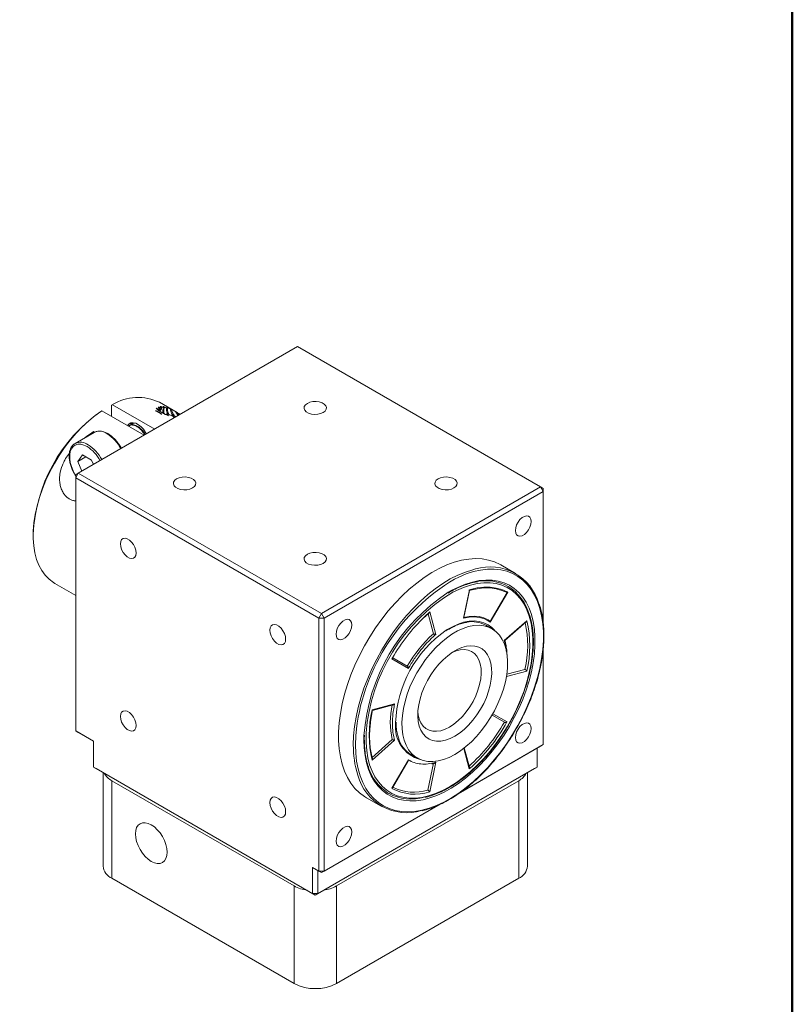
# Model space of a CAD drawing. Header units: millimetres. Extents: x 2723 to 3130, y 721 to 1006.
# Tile 7 of 8: x 3068 to 3130, y 767 to 847. Entities that reach past the tile are written whole.
import ezdxf

# ---------------------------------------------------------------- set-up
doc = ezdxf.new("R2010")
doc.units = ezdxf.units.MM
doc.layers.add('圖框', color=7, linetype='Continuous', lineweight=50)
doc.layers.add('產品', color=7, linetype='Continuous')

# ---------------------------------------------------------------- blocks, each defined once
blk = doc.blocks.new('標題欄框 下標註')
at = {"layer": '圖框'}
blk.add_lwpolyline([(2.283, 89.91), (287.283, 89.91), (287.283, 273.91), (2.283, 273.91)], close=True, dxfattribs=at)
blk = doc.blocks.new('A$C187A62AC')
at = {"color": 0, "linetype": 'Continuous', "lineweight": 15}
for p, q in [((68.193, 51.573), (50.586, 41.408)), ((87.709, 40.306), (68.193, 51.573)), ((53.323, 46.913), (53.238, 46.864)), ((53.238, 46.864), (53.238, 45.983)), ((53.323, 46.913), (56.723, 44.951)), ((56.984, 46.711), (57.005, 46.72)), ((58.516, 46.283), (57.098, 47.102)), ((57.171, 46.761), (57.198, 46.764)), ((57.401, 46.758), (57.432, 46.754)), ((57.677, 46.695), (57.714, 46.682)), ((52.389, 46.374), (52.474, 46.423)), ((52.474, 46.423), (55.874, 44.461)), ((57.198, 46.175), (56.828, 46.404)), ((56.847, 46.605), (56.86, 46.622)), ((57.19, 46.471), (57.17, 46.367)), ((57.269, 46.615), (57.195, 46.534)), ((57.267, 46.582), (57.203, 46.496)), ((57.792, 46.036), (57.665, 46.188)), ((57.756, 46.129), (57.786, 46.052)), ((58.019, 46.556), (58.068, 46.532)), ((58.244, 45.946), (58.201, 46.04)), ((58.281, 45.939), (58.229, 45.949)), ((58.389, 46.354), (58.591, 46.029)), ((58.521, 46.28), (58.516, 46.283)), ((54.663, 45.234), (54.626, 45.213)), ((54.96, 45.406), (54.923, 45.384)), ((51.849, 44.684), (50.321, 43.802)), ((51.665, 44.578), (51.809, 44.747)), ((51.885, 44.703), (51.809, 44.747)), ((51.898, 44.709), (51.849, 44.684)), ((50.243, 43.749), (50.321, 43.802)), ((50.919, 42.881), (50.552, 42.358)), ((51.188, 42.726), (50.552, 42.358)), ((51.654, 42.457), (50.919, 42.881)), ((54.089, 43.43), (53.995, 43.485)), ((50.552, 42.358), (50.859, 41.566)), ((51.791, 42.104), (51.654, 42.457)), ((50.374, 41.041), (50.586, 41.408)), ((50.374, 41.286), (50.586, 41.408)), ((50.374, 41.041), (50.374, 41.286)), ((50.586, 41.408), (70.103, 30.142)), ((69.89, 29.774), (50.374, 41.041)), ((50.374, 41.041), (50.374, 20.709)), ((70.103, 30.142), (87.709, 40.306)), ((87.922, 39.939), (70.315, 29.774)), ((87.709, 40.306), (87.922, 39.939)), ((87.709, 40.306), (87.922, 40.184)), ((87.922, 39.939), (87.922, 40.184)), ((87.922, 29.396), (87.922, 39.939)), ((46.959, 36.496), (46.959, 36.398)), ((85.706, 33.358), (84.518, 34.044)), ((48.699, 32.552), (50.374, 31.585)), ((81.529, 29.761), (81.996, 32.041)), ((81.554, 29.824), (81.997, 31.986)), ((83.654, 29.438), (85.068, 31.846)), ((83.654, 29.496), (85.015, 31.811)), ((69.89, 29.774), (70.103, 30.142)), ((70.103, 30.142), (70.315, 29.774)), ((78.389, 29.88), (78.804, 30.258)), ((78.672, 30.105), (79.098, 28.513)), ((78.804, 30.258), (79.287, 28.454)), ((69.89, 29.774), (70.315, 29.774)), ((69.89, 9.443), (69.89, 29.774)), ((70.315, 29.774), (70.315, 9.443)), ((84.794, 27.962), (86.597, 29.561)), ((84.841, 27.967), (86.541, 29.475)), ((83.815, 28.907), (83.306, 29.201)), ((87.922, 19.607), (87.922, 27.296)), ((75.771, 26.485), (75.82, 26.57)), ((77.091, 25.723), (75.771, 26.485)), ((75.826, 26.534), (75.838, 26.554)), ((77.006, 25.911), (75.839, 26.584)), ((86.597, 25.517), (84.964, 25.079)), ((86.453, 25.652), (84.992, 25.26)), ((74.184, 22.395), (75.988, 22.878)), ((74.196, 22.345), (75.867, 22.793)), ((83.815, 21.979), (84.806, 21.406)), ((83.875, 22.083), (85.011, 21.427)), ((50.374, 20.709), (51.796, 19.889)), ((50.586, 20.587), (50.374, 20.709)), ((51.796, 19.889), (50.586, 20.587)), ((51.796, 19.889), (51.796, 17.806)), ((73.518, 19.988), (73.524, 20.321)), ((73.553, 20.037), (73.559, 20.363)), ((75.798, 20.008), (74.159, 18.554)), ((75.988, 19.95), (74.184, 18.351)), ((81.277, 15.771), (87.922, 19.607)), ((87.709, 19.484), (81.277, 15.771)), ((81.978, 17.654), (81.537, 19.3)), ((81.991, 17.8), (81.58, 19.334)), ((87.434, 17.806), (87.434, 19.325)), ((87.922, 19.607), (87.709, 19.484)), ((75.771, 16.093), (77.11, 18.37)), ((75.824, 16.14), (77.076, 18.309)), ((77.306, 18.809), (77.815, 18.515)), ((51.796, 17.806), (69.402, 7.642)), ((52.008, 17.684), (51.796, 17.806)), ((69.615, 7.52), (52.008, 17.684)), ((87.222, 17.684), (69.615, 7.52)), ((69.827, 7.642), (87.434, 17.806)), ((79.098, 18.102), (78.659, 15.956)), ((79.287, 18.183), (78.804, 15.822)), ((87.434, 17.806), (87.222, 17.684)), ((52.577, 17.355), (52.577, 9.845)), ((53.28, 16.704), (67.918, 8.254)), ((53.28, 16.704), (53.28, 8.865)), ((71.312, 8.254), (85.949, 16.704)), ((85.949, 8.865), (85.949, 16.704)), ((86.652, 9.845), (86.652, 17.355)), ((73.719, 15.337), (74.907, 14.652)), ((79.457, 14.72), (70.103, 9.32)), ((70.315, 9.443), (79.457, 14.72)), ((69.402, 9.724), (69.89, 9.443)), ((69.402, 7.642), (69.402, 9.724)), ((69.827, 9.479), (69.402, 9.724)), ((53.28, 8.865), (67.918, 0.416)), ((70.103, 9.32), (69.827, 9.479)), ((69.827, 9.479), (69.827, 7.642)), ((70.315, 9.443), (69.89, 9.443)), ((70.103, 9.32), (69.89, 9.443)), ((70.315, 9.443), (70.103, 9.32)), ((71.312, 0.416), (85.949, 8.865)), ((67.918, 0.416), (67.918, 8.254)), ((71.312, 8.254), (71.312, 0.416)), ((69.827, 7.642), (69.402, 7.642)), ((69.615, 7.52), (69.402, 7.642)), ((69.827, 7.642), (69.615, 7.52))]:
    blk.add_line(p, q, dxfattribs=at)
for p, q in [((81.997, 31.986), (81.997, 32.038)), ((85.068, 31.846), (85.015, 31.811)), ((81.554, 29.824), (81.529, 29.761)), ((83.654, 29.496), (83.654, 29.438))]:
    blk.add_line(p, q)
at = {"color": 0, "linetype": 'Continuous', "lineweight": 15, "flags": 128}
for points in [[(70.251, 46.282), (70.405, 46.4), (70.494, 46.539), (70.512, 46.686), (70.458, 46.831), (70.335, 46.961), (70.154, 47.065), (69.929, 47.136), (69.679, 47.168), (69.423, 47.157), (69.183, 47.105), (68.978, 47.017), (68.825, 46.898), (68.735, 46.76), (68.717, 46.612), (68.771, 46.468), (68.894, 46.338), (69.075, 46.233), (69.3, 46.163), (69.55, 46.131), (69.806, 46.142), (70.046, 46.193), (70.251, 46.282)], [(52.474, 46.423), (51.942, 46.044), (51.417, 45.614), (50.904, 45.137), (50.408, 44.616), (49.932, 44.056), (49.48, 43.462), (49.056, 42.839), (48.663, 42.191), (48.305, 41.523), (47.984, 40.842), (47.703, 40.152), (47.465, 39.46), (47.271, 38.771), (47.122, 38.09), (47.021, 37.424), (46.968, 36.777), (46.963, 36.155), (47.006, 35.563), (47.097, 35.006), (47.236, 34.488), (47.421, 34.013), (47.65, 33.586), (47.922, 33.209), (48.235, 32.887), (48.586, 32.621), (48.699, 32.552)], [(54.544, 45.229), (54.544, 45.229), (54.661, 45.366), (54.815, 45.445), (54.998, 45.461), (55.201, 45.414), (55.412, 45.306), (55.621, 45.143), (55.815, 44.934), (55.985, 44.69), (56.055, 44.565)], [(51.286, 43.551), (51.029, 43.672), (50.781, 43.734), (50.549, 43.734), (50.343, 43.673), (50.169, 43.553), (50.033, 43.378), (49.94, 43.154), (49.892, 42.888), (49.892, 42.59), (49.94, 42.269), (50.033, 41.937), (50.169, 41.605), (50.343, 41.284), (50.374, 41.234)], [(59.751, 40.22), (59.905, 40.339), (59.994, 40.477), (60.012, 40.625), (59.958, 40.769), (59.835, 40.899), (59.654, 41.004), (59.429, 41.075), (59.179, 41.106), (58.923, 41.096), (58.683, 41.044), (58.478, 40.955), (58.325, 40.837), (58.235, 40.698), (58.217, 40.551), (58.271, 40.406), (58.394, 40.276), (58.575, 40.172), (58.8, 40.101), (59.05, 40.07), (59.306, 40.08), (59.546, 40.132), (59.751, 40.22)], [(80.751, 40.22), (80.905, 40.339), (80.994, 40.477), (81.012, 40.625), (80.958, 40.769), (80.835, 40.899), (80.654, 41.004), (80.429, 41.075), (80.179, 41.106), (79.923, 41.096), (79.683, 41.044), (79.478, 40.955), (79.325, 40.837), (79.235, 40.698), (79.217, 40.551), (79.271, 40.406), (79.394, 40.276), (79.575, 40.172), (79.8, 40.101), (80.05, 40.07), (80.306, 40.08), (80.546, 40.132), (80.751, 40.22)], [(86.955, 37.529), (86.929, 37.721), (86.853, 37.868), (86.735, 37.957), (86.582, 37.983), (86.409, 37.941), (86.228, 37.837), (86.054, 37.677), (85.901, 37.476), (85.783, 37.25), (85.708, 37.016), (85.682, 36.794), (85.708, 36.602), (85.783, 36.455), (85.901, 36.365), (86.054, 36.34), (86.228, 36.382), (86.409, 36.486), (86.582, 36.646), (86.735, 36.847), (86.853, 37.073), (86.929, 37.307), (86.955, 37.529)], [(55.235, 34.997), (55.21, 35.219), (55.134, 35.453), (55.016, 35.679), (54.863, 35.881), (54.69, 36.04), (54.508, 36.144), (54.335, 36.186), (54.182, 36.161), (54.064, 36.071), (53.988, 35.924), (53.963, 35.732), (53.988, 35.51), (54.064, 35.276), (54.182, 35.05), (54.335, 34.849), (54.508, 34.69), (54.69, 34.585), (54.863, 34.544), (55.016, 34.569), (55.134, 34.658), (55.21, 34.805), (55.235, 34.997)], [(70.251, 34.159), (70.405, 34.277), (70.494, 34.416), (70.512, 34.563), (70.458, 34.708), (70.335, 34.838), (70.154, 34.942), (69.929, 35.013), (69.679, 35.045), (69.423, 35.034), (69.183, 34.982), (68.978, 34.894), (68.825, 34.775), (68.735, 34.637), (68.717, 34.489), (68.771, 34.345), (68.894, 34.215), (69.075, 34.11), (69.3, 34.04), (69.55, 34.008), (69.806, 34.019), (70.046, 34.07), (70.251, 34.159)], [(84.518, 34.044), (84.464, 34.074), (84.014, 34.285), (83.533, 34.435), (83.024, 34.523), (82.49, 34.55), (81.935, 34.514), (81.362, 34.415), (80.775, 34.256), (80.178, 34.036), (79.573, 33.756), (78.966, 33.42), (78.36, 33.028), (77.759, 32.584), (77.166, 32.089), (76.586, 31.548), (76.021, 30.964), (75.476, 30.34), (74.955, 29.68), (74.459, 28.989), (73.993, 28.27), (73.559, 27.529), (73.161, 26.77), (72.8, 25.997), (72.479, 25.217), (72.2, 24.433), (71.965, 23.651), (71.775, 22.875), (71.632, 22.111), (71.536, 21.363), (71.487, 20.636), (71.487, 19.935), (71.536, 19.264), (71.632, 18.627), (71.775, 18.029), (71.965, 17.472), (72.2, 16.961), (72.479, 16.5), (72.8, 16.09), (73.161, 15.734), (73.559, 15.435), (73.719, 15.337)], [(72.669, 19.596), (72.693, 20.311), (72.766, 21.049), (72.886, 21.805), (73.053, 22.576), (73.265, 23.356), (73.522, 24.139), (73.823, 24.922), (74.164, 25.699), (74.544, 26.465), (74.96, 27.216), (75.41, 27.947), (75.891, 28.652), (76.4, 29.328), (76.934, 29.971), (77.489, 30.576), (78.062, 31.139), (78.649, 31.657), (79.247, 32.127), (79.851, 32.545), (80.458, 32.909), (81.064, 33.218), (81.665, 33.467), (82.258, 33.657), (82.49, 33.716)], [(72.839, 19.596), (72.863, 18.917), (72.934, 18.27), (73.053, 17.659), (73.218, 17.087), (73.428, 16.559), (73.683, 16.078), (73.979, 15.647), (74.317, 15.268), (74.693, 14.944), (75.104, 14.677), (75.549, 14.468), (76.025, 14.32), (76.529, 14.232), (77.056, 14.206), (77.605, 14.242), (78.172, 14.339), (78.752, 14.497), (79.343, 14.715), (79.941, 14.991), (80.541, 15.324), (81.14, 15.711), (81.735, 16.151), (82.321, 16.639), (82.895, 17.174), (83.453, 17.752), (83.992, 18.37), (84.508, 19.022), (84.998, 19.706), (85.459, 20.416), (85.888, 21.149), (86.282, 21.9), (86.639, 22.664), (86.956, 23.436), (87.232, 24.211), (87.464, 24.984), (87.652, 25.751), (87.794, 26.507), (87.889, 27.247), (87.937, 27.965), (87.937, 28.659), (87.889, 29.322), (87.794, 29.952), (87.652, 30.544), (87.464, 31.094), (87.232, 31.599), (86.956, 32.056), (86.639, 32.462), (86.282, 32.813), (85.888, 33.109), (85.459, 33.347), (84.998, 33.525), (84.508, 33.643), (83.992, 33.7), (83.453, 33.695), (82.895, 33.629), (82.321, 33.501), (81.735, 33.313), (81.14, 33.066), (80.787, 32.893)], [(80.299, 31.839), (80.535, 31.974), (81.109, 32.264), (81.679, 32.496), (82.239, 32.667), (82.787, 32.778), (83.317, 32.827), (83.827, 32.813), (84.313, 32.738), (84.772, 32.6), (85.2, 32.403), (85.594, 32.146), (85.951, 31.831), (86.27, 31.461), (86.547, 31.039), (86.781, 30.567), (86.971, 30.048), (87.114, 29.487), (87.21, 28.887), (87.258, 28.253), (87.258, 27.588), (87.21, 26.898), (87.114, 26.187), (86.971, 25.46), (86.781, 24.723), (86.547, 23.981), (86.27, 23.238), (85.951, 22.501), (85.594, 21.773), (85.2, 21.061), (84.772, 20.37), (84.313, 19.703), (83.827, 19.066), (83.317, 18.464), (82.787, 17.9), (82.239, 17.379), (81.679, 16.903), (81.109, 16.477), (80.535, 16.104), (79.959, 15.786), (79.387, 15.525), (78.821, 15.323), (78.267, 15.182), (77.727, 15.102), (77.207, 15.084), (76.708, 15.129), (76.235, 15.235), (75.792, 15.403), (75.381, 15.63), (75.005, 15.917), (74.666, 16.259), (74.368, 16.655), (74.112, 17.103), (73.9, 17.599), (73.734, 18.139), (73.614, 18.72), (73.542, 19.338), (73.518, 19.988), (73.518, 19.988)], [(80.391, 16.215), (80.959, 16.571), (81.524, 16.98), (82.08, 17.44), (82.624, 17.946), (83.152, 18.496), (83.66, 19.085), (84.145, 19.71), (84.602, 20.364), (85.029, 21.045), (85.423, 21.747), (85.78, 22.464), (86.099, 23.193), (86.377, 23.926), (86.611, 24.66), (86.8, 25.389), (86.944, 26.108), (87.04, 26.811), (87.088, 27.494), (87.088, 28.151), (87.04, 28.778), (86.944, 29.37), (86.8, 29.923), (86.611, 30.433), (86.377, 30.896), (86.099, 31.31), (85.78, 31.67), (85.423, 31.975), (85.029, 32.222), (84.602, 32.41), (84.145, 32.536), (83.66, 32.601), (83.152, 32.604), (82.624, 32.544), (82.08, 32.422), (81.524, 32.239), (80.959, 31.997), (80.655, 31.843)], [(85.068, 31.846), (85.029, 31.869), (84.602, 32.057), (84.145, 32.183), (83.66, 32.248), (83.152, 32.25), (82.624, 32.191), (82.08, 32.069), (81.996, 32.041)], [(85.015, 31.811), (84.59, 31.997), (84.132, 32.124), (83.648, 32.189), (83.14, 32.191), (82.612, 32.131), (82.068, 32.01), (81.997, 31.986)], [(72.555, 29.216), (72.529, 29.408), (72.453, 29.555), (72.335, 29.644), (72.182, 29.67), (72.009, 29.628), (71.828, 29.524), (71.654, 29.364), (71.501, 29.163), (71.383, 28.937), (71.308, 28.703), (71.282, 28.481), (71.308, 28.289), (71.383, 28.142), (71.501, 28.053), (71.654, 28.027), (71.828, 28.069), (72.009, 28.173), (72.182, 28.333), (72.335, 28.534), (72.453, 28.76), (72.529, 28.994), (72.555, 29.216)], [(80.118, 28.786), (80.161, 28.813), (80.621, 29.079), (81.079, 29.287), (81.529, 29.434), (81.967, 29.52), (82.386, 29.542), (82.783, 29.501), (83.153, 29.397), (83.491, 29.232), (83.795, 29.007), (84.024, 28.769)], [(81.529, 29.761), (81.967, 29.846), (82.386, 29.869), (82.783, 29.828), (83.153, 29.724), (83.491, 29.558), (83.654, 29.438)], [(81.554, 29.824), (81.967, 29.904), (82.386, 29.927), (82.783, 29.886), (83.153, 29.782), (83.491, 29.616), (83.654, 29.496)], [(67.235, 28.07), (67.21, 28.292), (67.134, 28.525), (67.016, 28.752), (66.863, 28.953), (66.69, 29.112), (66.508, 29.217), (66.335, 29.258), (66.182, 29.233), (66.064, 29.144), (65.988, 28.997), (65.963, 28.805), (65.988, 28.583), (66.064, 28.349), (66.182, 28.122), (66.335, 27.921), (66.508, 27.762), (66.69, 27.658), (66.863, 27.616), (67.016, 27.641), (67.134, 27.731), (67.21, 27.878), (67.235, 28.07)], [(80.815, 18.812), (81.266, 19.1), (81.712, 19.44), (82.148, 19.829), (82.568, 20.262), (82.969, 20.733), (83.345, 21.239), (83.693, 21.773), (84.008, 22.328), (84.287, 22.899), (84.526, 23.48), (84.724, 24.063), (84.877, 24.642), (84.984, 25.21), (85.044, 25.762), (85.056, 26.29), (85.02, 26.789), (84.937, 27.253), (84.806, 27.677), (84.631, 28.056), (84.412, 28.386), (84.152, 28.663), (83.855, 28.884), (83.523, 29.046), (83.161, 29.148), (82.771, 29.188), (82.36, 29.166), (81.931, 29.082), (81.49, 28.937), (81.041, 28.734), (80.589, 28.473), (80.14, 28.158), (79.699, 27.793), (79.27, 27.382), (78.859, 26.929), (78.47, 26.44), (78.107, 25.919), (77.776, 25.374), (77.478, 24.81), (77.219, 24.233), (77, 23.651), (76.824, 23.069), (76.694, 22.494), (76.61, 21.934), (76.574, 21.393), (76.586, 20.879), (76.646, 20.396), (76.753, 19.952), (76.906, 19.55), (77.104, 19.195), (77.343, 18.891), (77.622, 18.642), (77.937, 18.45), (78.285, 18.318), (78.661, 18.247), (79.062, 18.238), (79.483, 18.29), (79.918, 18.405), (80.364, 18.579), (80.815, 18.812)], [(80.815, 20.282), (80.435, 20.09), (80.062, 19.959), (79.701, 19.889), (79.358, 19.882), (79.039, 19.937), (78.749, 20.055), (78.493, 20.232), (78.276, 20.467), (78.1, 20.755), (77.968, 21.092), (77.883, 21.471), (77.847, 21.888), (77.859, 22.334), (77.92, 22.803), (78.028, 23.286), (78.182, 23.777), (78.379, 24.267), (78.617, 24.747), (78.89, 25.211), (79.195, 25.65), (79.527, 26.057), (79.879, 26.426), (80.247, 26.749), (80.625, 27.024), (81.005, 27.243), (81.383, 27.405), (81.751, 27.506), (82.104, 27.545), (82.435, 27.52), (82.74, 27.434), (83.014, 27.286), (83.251, 27.079), (83.448, 26.817), (83.602, 26.504), (83.711, 26.146), (83.771, 25.747), (83.784, 25.315), (83.747, 24.856), (83.662, 24.379), (83.531, 23.891), (83.355, 23.399), (83.137, 22.913), (82.881, 22.44), (82.591, 21.988), (82.273, 21.564), (81.93, 21.176), (81.568, 20.829), (81.195, 20.529), (80.815, 20.282)], [(80.391, 21.016), (80.745, 21.25), (81.093, 21.535), (81.426, 21.868), (81.74, 22.242), (82.027, 22.649), (82.283, 23.081), (82.501, 23.53), (82.679, 23.988), (82.812, 24.445), (82.898, 24.893), (82.935, 25.322), (82.923, 25.725), (82.861, 26.093), (82.751, 26.42), (82.595, 26.698), (82.397, 26.924), (82.159, 27.091), (81.887, 27.198), (81.586, 27.241), (81.262, 27.221), (80.92, 27.137), (80.594, 27.004)], [(55.235, 21.14), (55.21, 21.362), (55.134, 21.596), (55.016, 21.822), (54.863, 22.023), (54.69, 22.183), (54.508, 22.287), (54.335, 22.329), (54.182, 22.303), (54.064, 22.214), (53.988, 22.067), (53.963, 21.875), (53.988, 21.653), (54.064, 21.419), (54.182, 21.193), (54.335, 20.992), (54.508, 20.832), (54.69, 20.728), (54.863, 20.686), (55.016, 20.712), (55.134, 20.801), (55.21, 20.948), (55.235, 21.14)], [(77.854, 22.256), (77.884, 21.998), (77.97, 21.65), (78.103, 21.347), (78.281, 21.094), (78.499, 20.897), (78.755, 20.76), (79.042, 20.684), (79.356, 20.673), (79.689, 20.725), (80.037, 20.84), (80.391, 21.016)], [(72.915, 20.87), (72.863, 20.303), (72.839, 19.596)], [(86.955, 20.9), (86.929, 21.092), (86.853, 21.239), (86.735, 21.329), (86.582, 21.354), (86.409, 21.313), (86.228, 21.208), (86.054, 21.049), (85.901, 20.848), (85.783, 20.621), (85.708, 20.387), (85.682, 20.165), (85.708, 19.973), (85.783, 19.826), (85.901, 19.737), (86.054, 19.712), (86.228, 19.753), (86.409, 19.858), (86.582, 20.017), (86.735, 20.218), (86.853, 20.445), (86.929, 20.678), (86.955, 20.9)], [(73.699, 20.544), (73.694, 20.418), (73.694, 19.761), (73.742, 19.134), (73.838, 18.542), (73.981, 17.989), (74.171, 17.479), (74.405, 17.016), (74.683, 16.602), (75.001, 16.242), (75.359, 15.937), (75.753, 15.69), (76.18, 15.502), (76.637, 15.376), (77.122, 15.311), (77.63, 15.308), (78.158, 15.368), (78.702, 15.49), (79.258, 15.672), (79.822, 15.915), (80.391, 16.215)], [(67.235, 14.213), (67.21, 14.435), (67.134, 14.668), (67.016, 14.895), (66.863, 15.096), (66.69, 15.255), (66.508, 15.36), (66.335, 15.401), (66.182, 15.376), (66.064, 15.286), (65.988, 15.14), (65.963, 14.947), (65.988, 14.726), (66.064, 14.492), (66.182, 14.265), (66.335, 14.064), (66.508, 13.905), (66.69, 13.8), (66.863, 13.759), (67.016, 13.784), (67.134, 13.874), (67.21, 14.021), (67.235, 14.213)], [(57.714, 10.96), (57.69, 11.261), (57.617, 11.579), (57.499, 11.901), (57.341, 12.215), (57.148, 12.509), (56.928, 12.772), (56.69, 12.993), (56.441, 13.165), (56.193, 13.28), (55.954, 13.334), (55.734, 13.325), (55.541, 13.254), (55.383, 13.123), (55.265, 12.936), (55.193, 12.702), (55.168, 12.43), (55.193, 12.129), (55.265, 11.811), (55.383, 11.489), (55.541, 11.175), (55.734, 10.881), (55.954, 10.618), (56.193, 10.397), (56.441, 10.225), (56.69, 10.11), (56.928, 10.056), (57.148, 10.065), (57.341, 10.136), (57.499, 10.268), (57.617, 10.454), (57.69, 10.688), (57.714, 10.96)], [(72.555, 12.587), (72.529, 12.779), (72.453, 12.926), (72.335, 13.016), (72.182, 13.041), (72.009, 13), (71.828, 12.895), (71.654, 12.736), (71.501, 12.535), (71.383, 12.308), (71.308, 12.074), (71.282, 11.853), (71.308, 11.66), (71.383, 11.514), (71.501, 11.424), (71.654, 11.399), (71.828, 11.44), (72.009, 11.545), (72.182, 11.704), (72.335, 11.905), (72.453, 12.132), (72.529, 12.365), (72.555, 12.587)]]:
    blk.add_lwpolyline(points, dxfattribs=at)
at = {"color": 0, "linetype": 'Continuous', "lineweight": 15}
for centre, radius, start, end in [((55.386, 43.503), 3.986, 64.55085, 121.16473), ((59.754, 35.893), 12.81, 125.09612, 177.30389), ((52.281, 43.739), 1.043, 53.68456, 111.52175), ((51.27, 41.98), 3.067, 27.13234, 57.93742), ((50.757, 42.846), 1.05, 54.19235, 114.4972), ((49.745, 41.094), 2.901, 27.06491, 57.89468), ((49.71, 41.068), 3.11, 27.35175, 57.71801), ((83.647, 29.805), 4.078, 15.91203, 106.48213), ((89.229, 18.776), 16.449, 120.88074, 172.68728), ((83.302, 28.954), 3.818, 61.79843, 100.8018), ((88.484, 19.273), 14.997, 123.07792, 175.99233), ((88.195, 19.41), 14.541, 121.23613, 175.5297), ((83.031, 29.007), 3.908, 14.96675, 57.93164), ((88.615, 19.288), 14.722, 133.99315, 150.35369), ((82.181, 27.104), 2.38, 61.79262, 99.69236), ((78.222, 27.557), 8.449, 346.96472, 12.65164), ((78.321, 27.539), 8.52, 346.27184, 13.72816), ((85.48, 21.039), 9.421, 124.69, 178.01894), ((86.159, 20.695), 10.534, 132.08607, 150.32479), ((82.461, 20.373), 8.52, 166.27184, 193.72816), ((81.809, 21.403), 6.171, 166.9364, 193.0636), ((78.774, 21.033), 2.73, 173.01492, 254.40074), ((72.325, 28.518), 14.365, 312.08607, 330.32479), ((72.322, 28.521), 14.537, 311.62189, 330.78897), ((78.526, 20.807), 2.342, 198.59234, 238.60309), ((80.602, 19.493), 7.933, 179.25171, 197.2415), ((77.469, 18.905), 3.766, 197.00473, 238.58924), ((53.972, 18.02), 1.487, 208.93569, 242.27082), ((76.983, 18.237), 4.106, 195.48319, 286.47885), ((85.257, 18.02), 1.487, 297.72918, 331.06431), ((77.594, 19.389), 3.767, 241.05129, 288.72967), ((77.536, 19.503), 3.721, 243.06423, 287.56903), ((77.329, 19.056), 3.826, 241.56061, 285.96848), ((53.748, 9.943), 1.175, 184.78227, 246.53787), ((85.452, 9.964), 1.206, 294.33324, 354.34662), ((69.42, 10.975), 3.108, 241.08747, 261.32013), ((69.809, 10.975), 3.108, 278.67987, 298.91253), ((69.615, 3.673), 3.673, 242.48054, 297.51946)]:
    blk.add_arc(centre, radius, start, end, dxfattribs=at)
for points, knots in [([(57.203, 46.522), (57.179, 46.541), (57.131, 46.58), (57.058, 46.643), (57.011, 46.686), (56.984, 46.711)], [0, 0, 0, 0, 0.296849, 0.593677, 1, 1, 1, 1]), ([(57.005, 46.72), (57.028, 46.711), (57.073, 46.693), (57.161, 46.658), (57.226, 46.632), (57.269, 46.615)], [0, 0, 0, 0, 0.256583, 0.513166, 1, 1, 1, 1]), ([(57.305, 46.634), (57.287, 46.651), (57.254, 46.681), (57.21, 46.723), (57.184, 46.748), (57.171, 46.761)], [0, 0, 0, 0, 0.3895287, 0.6947069, 1, 1, 1, 1]), ([(57.198, 46.764), (57.22, 46.754), (57.266, 46.736), (57.347, 46.703), (57.405, 46.678), (57.441, 46.664)], [0, 0, 0, 0, 0.278706, 0.557413, 1, 1, 1, 1]), ([(57.494, 46.665), (57.478, 46.681), (57.454, 46.705), (57.423, 46.736), (57.408, 46.751), (57.4, 46.758)], [0, 0, 0, 0, 0.499892, 0.749935, 1, 1, 1, 1]), ([(57.432, 46.754), (57.454, 46.744), (57.499, 46.724), (57.581, 46.688), (57.64, 46.661), (57.676, 46.644)], [0, 0, 0, 0, 0.273882, 0.547764, 1, 1, 1, 1]), ([(57.745, 46.629), (57.733, 46.64), (57.716, 46.657), (57.693, 46.679), (57.682, 46.69), (57.676, 46.695)], [0, 0, 0, 0, 0.499955, 0.749973, 1, 1, 1, 1]), ([(57.715, 46.682), (57.737, 46.671), (57.792, 46.644), (57.88, 46.601), (57.946, 46.568), (57.979, 46.551)], [0, 0, 0, 0, 0.248747, 0.624367, 1, 1, 1, 1]), ([(56.812, 46.442), (56.88, 46.407), (57.019, 46.337), (57.174, 46.237), (57.255, 46.173), (57.288, 46.148)], [0, 0, 0, 0, 0.3658653, 0.7425045, 1, 1, 1, 1]), ([(56.828, 46.403), (56.822, 46.415), (56.816, 46.428), (56.812, 46.44), (56.812, 46.442)], [0, 0, 0, 0, 0.893763, 1, 1, 1, 1]), ([(57.772, 46.037), (57.704, 46.069), (57.528, 46.152), (57.276, 46.292), (57.075, 46.425), (56.938, 46.529), (56.877, 46.58), (56.847, 46.605)], [0, 0, 0, 0, 0.178329, 0.454374, 0.730575, 0.865045, 1, 1, 1, 1]), ([(56.86, 46.622), (56.904, 46.604), (56.986, 46.571), (57.102, 46.521), (57.173, 46.488), (57.208, 46.471)], [0, 0, 0, 0, 0.368575, 0.683636, 1, 1, 1, 1]), ([(57.208, 46.471), (57.15, 46.478), (57.062, 46.489), (56.998, 46.448), (56.976, 46.434)], [0, 0, 0, 0, 0.650975, 1, 1, 1, 1]), ([(57.136, 46.471), (57.134, 46.468), (57.119, 46.454), (57.117, 46.426), (57.116, 46.403)], [0, 0, 0, 0, 0.19349, 1, 1, 1, 1]), ([(57.29, 46.147), (57.284, 46.149), (57.252, 46.158), (57.221, 46.168), (57.196, 46.175)], [0, 0, 0, 0, 0.200597, 1, 1, 1, 1]), ([(57.208, 46.471), (57.206, 46.477), (57.203, 46.488), (57.201, 46.505), (57.202, 46.516), (57.203, 46.522)], [0, 0, 0, 0, 0.301818, 0.603613, 1, 1, 1, 1]), ([(57.269, 46.615), (57.273, 46.617), (57.281, 46.622), (57.293, 46.628), (57.301, 46.632), (57.305, 46.634)], [0, 0, 0, 0, 0.375899, 0.687908, 1, 1, 1, 1]), ([(57.441, 46.664), (57.407, 46.588), (57.355, 46.47), (57.383, 46.294), (57.393, 46.232)], [0, 0, 0, 0, 0.645937, 1, 1, 1, 1]), ([(57.441, 46.664), (57.448, 46.664), (57.46, 46.665), (57.478, 46.665), (57.489, 46.665), (57.494, 46.665)], [0, 0, 0, 0, 0.387508, 0.693727, 1, 1, 1, 1]), ([(57.494, 46.665), (57.49, 46.655), (57.46, 46.583), (57.432, 46.432), (57.463, 46.262), (57.476, 46.186)], [0, 0, 0, 0, 0.082056, 0.591881, 1, 1, 1, 1]), ([(57.676, 46.644), (57.669, 46.515), (57.66, 46.363), (57.731, 46.189), (57.742, 46.164)], [0, 0, 0, 0, 0.856389, 1, 1, 1, 1]), ([(57.665, 46.188), (57.686, 46.169), (57.729, 46.132), (57.784, 46.077), (57.817, 46.042), (57.833, 46.025)], [0, 0, 0, 0, 0.349272, 0.674436, 1, 1, 1, 1]), ([(57.819, 46.141), (57.802, 46.146), (57.768, 46.155), (57.717, 46.171), (57.682, 46.183), (57.665, 46.188)], [0, 0, 0, 0, 0.323717, 0.661255, 1, 1, 1, 1]), ([(57.676, 46.644), (57.685, 46.643), (57.7, 46.639), (57.723, 46.634), (57.738, 46.63), (57.745, 46.629)], [0, 0, 0, 0, 0.3827104, 0.6913221, 1, 1, 1, 1]), ([(57.745, 46.629), (57.744, 46.605), (57.741, 46.498), (57.762, 46.328), (57.825, 46.179), (57.847, 46.127)], [0, 0, 0, 0, 0.161092, 0.708949, 1, 1, 1, 1]), ([(57.832, 46.025), (57.813, 46.029), (57.794, 46.032), (57.774, 46.036), (57.774, 46.036)], [0, 0, 0, 0, 0.986578, 1, 1, 1, 1]), ([(58.23, 45.949), (58.187, 45.968), (58.102, 46.006), (57.964, 46.069), (57.872, 46.115), (57.819, 46.141)], [0, 0, 0, 0, 0.300745, 0.601511, 1, 1, 1, 1]), ([(57.979, 46.551), (57.989, 46.547), (58.009, 46.539), (58.039, 46.526), (58.059, 46.518), (58.068, 46.513)], [0, 0, 0, 0, 0.35987, 0.679869, 1, 1, 1, 1]), ([(57.979, 46.551), (57.99, 46.496), (58.021, 46.344), (58.106, 46.126), (58.203, 45.985), (58.235, 45.938)], [0, 0, 0, 0, 0.2761687, 0.7582133, 1, 1, 1, 1]), ([(58.068, 46.513), (58.064, 46.517), (58.055, 46.525), (58.038, 46.54), (58.027, 46.549), (58.019, 46.556)], [0, 0, 0, 0, 0.2693117, 0.5386233, 1, 1, 1, 1]), ([(58.068, 46.532), (58.072, 46.522), (58.11, 46.39), (58.182, 46.201), (58.291, 46.043), (58.321, 45.999)], [0, 0, 0, 0, 0.058659, 0.738702, 1, 1, 1, 1]), ([(58.068, 46.513), (58.076, 46.485), (58.108, 46.357), (58.176, 46.176), (58.269, 46.04), (58.297, 45.999)], [0, 0, 0, 0, 0.17052, 0.747944, 1, 1, 1, 1]), ([(58.069, 46.531), (58.112, 46.508), (58.187, 46.467), (58.294, 46.408), (58.357, 46.372), (58.389, 46.354)], [0, 0, 0, 0, 0.400331, 0.700109, 1, 1, 1, 1]), ([(58.201, 46.04), (58.215, 46.024), (58.236, 45.998), (58.263, 45.964), (58.276, 45.947), (58.283, 45.938)], [0, 0, 0, 0, 0.499973, 0.749985, 1, 1, 1, 1]), ([(58.314, 46.013), (58.299, 46.016), (58.273, 46.023), (58.235, 46.032), (58.212, 46.038), (58.201, 46.04)], [0, 0, 0, 0, 0.408265, 0.704092, 1, 1, 1, 1]), ([(58.453, 45.95), (58.439, 45.956), (58.392, 45.977), (58.346, 45.998), (58.314, 46.013)], [0, 0, 0, 0, 0.296446, 1, 1, 1, 1]), ([(58.389, 46.354), (58.402, 46.347), (58.428, 46.333), (58.472, 46.308), (58.503, 46.29), (58.521, 46.28)], [0, 0, 0, 0, 0.299994, 0.59999, 1, 1, 1, 1]), ([(58.521, 46.28), (58.524, 46.276), (58.563, 46.203), (58.614, 46.135), (58.662, 46.07)], [0, 0, 0, 0, 0.0511981, 1, 1, 1, 1]), ([(58.524, 46.276), (58.533, 46.27), (58.608, 46.225), (58.689, 46.173), (58.761, 46.127)], [0, 0, 0, 0, 0.125325, 1, 1, 1, 1]), ([(54.633, 45.202), (54.649, 45.216), (54.73, 45.286), (54.946, 45.289), (55.239, 45.201), (55.528, 44.997), (55.767, 44.752), (55.872, 44.562), (55.915, 44.484)], [0, 0, 0, 0, 0.050689, 0.26183, 0.472952, 0.663934, 0.862673, 1, 1, 1, 1]), ([(54.672, 45.22), (54.706, 45.244), (54.809, 45.314), (55.044, 45.3), (55.341, 45.187), (55.631, 44.96), (55.845, 44.717), (55.929, 44.554), (55.954, 44.507)], [0, 0, 0, 0, 0.1034222, 0.306666, 0.5098602, 0.7131631, 0.9164243, 1, 1, 1, 1]), ([(54.868, 45.431), (54.844, 45.413), (54.8, 45.378), (54.792, 45.303), (54.789, 45.267)], [0, 0, 0, 0, 0.522289, 1, 1, 1, 1]), ([(54.807, 45.282), (54.865, 45.342), (54.947, 45.427), (55.07, 45.428), (55.107, 45.428)], [0, 0, 0, 0, 0.697628, 1, 1, 1, 1]), ([(51.809, 44.747), (51.734, 44.698), (51.51, 44.55), (51.278, 44.392), (51.129, 44.27), (51.121, 44.263)], [0, 0, 0, 0, 0.320308, 0.962455, 1, 1, 1, 1]), ([(52.959, 44.585), (52.913, 44.61), (52.781, 44.683), (52.561, 44.762), (52.309, 44.801), (52.085, 44.786), (51.961, 44.732), (51.906, 44.708)], [0, 0, 0, 0, 0.122973, 0.356581, 0.590093, 0.820707, 1, 1, 1, 1]), ([(54.04, 43.402), (54.008, 43.463), (53.92, 43.629), (53.743, 43.88), (53.518, 44.145), (53.278, 44.369), (53.089, 44.508), (52.983, 44.571), (52.959, 44.585)], [0, 0, 0, 0, 0.120257, 0.327752, 0.535439, 0.743521, 0.941285, 1, 1, 1, 1]), ([(50.238, 43.737), (50.212, 43.719), (50.126, 43.659), (50.017, 43.507), (49.916, 43.289), (49.859, 43.031), (49.844, 42.742), (49.874, 42.431), (49.948, 42.106), (50.062, 41.778), (50.204, 41.47), (50.321, 41.283), (50.374, 41.197)], [0, 0, 0, 0, 0.045907, 0.149444, 0.254298, 0.361393, 0.470138, 0.579542, 0.68891, 0.798104, 0.907161, 1, 1, 1, 1]), ([(49.866, 43.019), (49.762, 42.877), (49.595, 42.648), (49.422, 42.321), (49.234, 41.903), (49.121, 41.497), (49.075, 41.042), (49.078, 40.78), (49.113, 40.525), (49.168, 40.276), (49.257, 40.039), (49.372, 39.833), (49.495, 39.657), (49.633, 39.51), (49.783, 39.392), (49.935, 39.298), (50.094, 39.231), (50.256, 39.19), (50.336, 39.18), (50.374, 39.176)], [0, 0, 0, 0, 0.10579, 0.17019, 0.222439, 0.382015, 0.421505, 0.501645, 0.542439, 0.581944, 0.66269, 0.704127, 0.738303, 0.808027, 0.843693, 0.875052, 0.938871, 0.971407, 1, 1, 1, 1]), ([(80.274, 31.78), (80.421, 31.866), (80.747, 32.055), (81.248, 32.288), (81.775, 32.487), (82.238, 32.623), (82.518, 32.67), (82.632, 32.689)], [0, 0, 0, 0, 0.1826175, 0.4047423, 0.6268539, 0.8489946, 1, 1, 1, 1]), ([(78.2, 14.297), (78.26, 14.309), (78.504, 14.361), (78.942, 14.506), (79.511, 14.733), (80.086, 15.016), (80.661, 15.349), (81.234, 15.73), (81.801, 16.158), (82.36, 16.629), (82.908, 17.142), (83.441, 17.693), (83.956, 18.28), (84.45, 18.898), (84.922, 19.546), (85.368, 20.217), (85.785, 20.911), (86.172, 21.621), (86.526, 22.345), (86.845, 23.078), (87.128, 23.816), (87.373, 24.555), (87.578, 25.291), (87.742, 26.021), (87.865, 26.739), (87.945, 27.442), (87.982, 28.126), (87.976, 28.787), (87.928, 29.422), (87.834, 30.025), (87.724, 30.513), (87.63, 30.784), (87.597, 30.879)], [0, 0, 0, 0, 0.011358, 0.04596, 0.080593, 0.115244, 0.149903, 0.184561, 0.219215, 0.253863, 0.288504, 0.323139, 0.357768, 0.392392, 0.427013, 0.461631, 0.496247, 0.530864, 0.565481, 0.6001, 0.634723, 0.66935, 0.703983, 0.738623, 0.773271, 0.807927, 0.842592, 0.877266, 0.911946, 0.946627, 0.981302, 1, 1, 1, 1]), ([(78.392, 29.84), (78.484, 29.929), (78.601, 30.044), (78.721, 30.148), (78.747, 30.171)], [0, 0, 0, 0, 0.786492, 1, 1, 1, 1]), ([(78.804, 30.258), (78.804, 30.257), (78.799, 30.246), (78.789, 30.223), (78.771, 30.197), (78.756, 30.179), (78.748, 30.173), (78.746, 30.171)], [0, 0, 0, 0, 0.015154, 0.3404672, 0.6743728, 0.9270836, 1, 1, 1, 1]), ([(80.101, 28.732), (80.214, 28.804), (80.468, 28.965), (80.862, 29.159), (81.276, 29.316), (81.599, 29.407), (81.776, 29.428), (81.825, 29.434)], [0, 0, 0, 0, 0.192533, 0.43156, 0.67053, 0.909532, 1, 1, 1, 1]), ([(80.366, 16.16), (80.461, 16.216), (80.737, 16.38), (81.192, 16.687), (81.726, 17.096), (82.252, 17.549), (82.765, 18.042), (83.262, 18.573), (83.741, 19.138), (84.198, 19.734), (84.631, 20.356), (85.036, 21.002), (85.412, 21.666), (85.755, 22.345), (86.065, 23.034), (86.338, 23.73), (86.573, 24.427), (86.769, 25.122), (86.924, 25.809), (87.037, 26.486), (87.108, 27.147), (87.136, 27.789), (87.121, 28.407), (87.061, 28.997), (86.969, 29.523), (86.877, 29.835), (86.836, 29.974)], [0, 0, 0, 0, 0.02258, 0.065455, 0.108329, 0.151194, 0.19405, 0.236896, 0.279734, 0.322566, 0.365393, 0.408218, 0.451041, 0.493865, 0.536692, 0.579523, 0.62236, 0.665206, 0.708062, 0.75093, 0.79381, 0.836704, 0.879609, 0.922524, 0.965437, 1, 1, 1, 1]), ([(86.541, 29.475), (86.546, 29.479), (86.558, 29.49), (86.578, 29.518), (86.591, 29.543), (86.597, 29.56), (86.597, 29.561)], [0, 0, 0, 0, 0.203713, 0.488557, 0.984727, 1, 1, 1, 1]), ([(79.287, 28.454), (79.287, 28.454), (79.281, 28.455), (79.268, 28.457), (79.247, 28.46), (79.222, 28.466), (79.198, 28.473), (79.174, 28.48), (79.155, 28.487), (79.138, 28.494), (79.124, 28.5), (79.11, 28.507), (79.102, 28.511), (79.098, 28.513)], [0, 0, 0, 0, 0.007388, 0.129846, 0.254053, 0.388425, 0.526192, 0.622708, 0.721666, 0.790254, 0.86042, 0.929051, 1, 1, 1, 1]), ([(79.287, 28.454), (79.081, 28.266), (78.67, 27.891), (78.094, 27.225), (77.556, 26.504), (77.246, 25.983), (77.091, 25.723)], [0, 0, 0, 0, 0.2499547, 0.4999991, 0.7499547, 1, 1, 1, 1]), ([(84.794, 27.962), (84.794, 27.962), (84.806, 27.961), (84.822, 27.961), (84.836, 27.964), (84.839, 27.966), (84.841, 27.968)], [0, 0, 0, 0, 0.0151233, 0.5191421, 0.7942009, 1, 1, 1, 1]), ([(84.941, 27.115), (84.938, 27.182), (84.923, 27.489), (84.85, 27.755), (84.794, 27.962)], [0, 0, 0, 0, 0.21858, 1, 1, 1, 1]), ([(85.001, 26.848), (85.001, 26.883), (85.001, 27.091), (84.957, 27.448), (84.897, 27.784), (84.85, 27.952), (84.843, 27.975)], [0, 0, 0, 0, 0.084957, 0.508629, 0.93232, 1, 1, 1, 1]), ([(75.825, 26.535), (75.823, 26.533), (75.819, 26.524), (75.803, 26.507), (75.785, 26.493), (75.772, 26.485), (75.771, 26.485)], [0, 0, 0, 0, 0.133413, 0.443405, 0.983378, 1, 1, 1, 1]), ([(77.091, 25.723), (77.091, 25.723), (77.091, 25.739), (77.089, 25.765), (77.08, 25.801), (77.07, 25.826), (77.06, 25.849), (77.046, 25.872), (77.029, 25.895), (77.014, 25.905), (77.006, 25.911)], [0, 0, 0, 0, 0.007399, 0.253977, 0.388542, 0.526507, 0.623162, 0.722263, 0.860808, 1, 1, 1, 1]), ([(86.597, 25.517), (86.597, 25.517), (86.591, 25.527), (86.578, 25.543), (86.556, 25.567), (86.533, 25.59), (86.506, 25.614), (86.477, 25.637), (86.461, 25.647), (86.453, 25.652)], [0, 0, 0, 0, 0.007444, 0.249276, 0.384481, 0.523129, 0.72019, 0.859764, 1, 1, 1, 1]), ([(74.009, 21.013), (74.027, 21.208), (74.066, 21.614), (74.143, 22.066), (74.196, 22.319), (74.203, 22.352)], [0, 0, 0, 0, 0.446784, 0.9280285, 1, 1, 1, 1]), ([(74.184, 22.395), (74.185, 22.395), (74.191, 22.385), (74.202, 22.367), (74.202, 22.357), (74.202, 22.352)], [0, 0, 0, 0, 0.01525, 0.51065, 1, 1, 1, 1]), ([(75.988, 22.878), (75.937, 22.608), (75.834, 22.068), (75.796, 21.303), (75.834, 20.583), (75.937, 20.161), (75.988, 19.95)], [0, 0, 0, 0, 0.2499547, 0.4999991, 0.7499547, 1, 1, 1, 1]), ([(75.988, 22.878), (75.987, 22.877), (75.975, 22.863), (75.947, 22.835), (75.905, 22.805), (75.876, 22.797), (75.867, 22.794)], [0, 0, 0, 0, 0.011247, 0.386063, 0.798983, 1, 1, 1, 1]), ([(76.343, 20.029), (76.326, 20.07), (76.26, 20.231), (76.184, 20.556), (76.115, 20.977), (76.106, 21.276), (76.102, 21.416)], [0, 0, 0, 0, 0.104489, 0.4166415, 0.7280693, 1, 1, 1, 1]), ([(84.806, 21.406), (84.814, 21.402), (84.831, 21.395), (84.868, 21.39), (84.914, 21.392), (84.965, 21.404), (84.997, 21.419), (85.01, 21.427), (85.011, 21.427)], [0, 0, 0, 0, 0.1403616, 0.2800608, 0.4772982, 0.7505006, 0.9925492, 1, 1, 1, 1]), ([(74.198, 18.499), (74.182, 18.557), (74.122, 18.782), (74.046, 19.199), (73.986, 19.759), (73.973, 20.351), (73.982, 20.771), (74.007, 20.998), (74.009, 21.013)], [0, 0, 0, 0, 0.0797803, 0.3058849, 0.5319283, 0.7579009, 0.9838608, 1, 1, 1, 1]), ([(73.905, 17.771), (73.883, 17.83), (73.801, 18.047), (73.701, 18.465), (73.607, 19.018), (73.56, 19.546), (73.555, 19.894), (73.553, 20.037)], [0, 0, 0, 0, 0.091343, 0.33719, 0.582772, 0.828215, 1, 1, 1, 1]), ([(75.988, 19.95), (75.987, 19.95), (75.972, 19.951), (75.939, 19.956), (75.888, 19.97), (75.848, 19.984), (75.818, 19.997), (75.805, 20.004), (75.798, 20.008)], [0, 0, 0, 0, 0.0074116, 0.3348034, 0.5841525, 0.7642813, 0.8905172, 1, 1, 1, 1]), ([(74.196, 18.498), (74.198, 18.488), (74.206, 18.458), (74.201, 18.407), (74.191, 18.369), (74.185, 18.352), (74.184, 18.351)], [0, 0, 0, 0, 0.213129, 0.624406, 0.988784, 1, 1, 1, 1]), ([(77.091, 18.38), (77.091, 18.379), (77.091, 18.363), (77.089, 18.336), (77.079, 18.318), (77.074, 18.31)], [0, 0, 0, 0, 0.016809, 0.577003, 1, 1, 1, 1]), ([(77.091, 18.38), (77.246, 18.298), (77.556, 18.134), (78.093, 18.035), (78.67, 18.034), (79.081, 18.134), (79.287, 18.183)], [0, 0, 0, 0, 0.2499547, 0.4999991, 0.7499547, 1, 1, 1, 1]), ([(78.965, 18.053), (78.995, 18.057), (79.061, 18.068), (79.13, 18.088), (79.168, 18.099)], [0, 0, 0, 0, 0.445661, 1, 1, 1, 1]), ([(79.287, 18.183), (79.287, 18.183), (79.275, 18.168), (79.247, 18.14), (79.205, 18.11), (79.177, 18.102), (79.168, 18.099)], [0, 0, 0, 0, 0.011356, 0.389837, 0.806792, 1, 1, 1, 1]), ([(81.978, 17.654), (81.978, 17.655), (81.985, 17.672), (81.995, 17.71), (82, 17.761), (81.993, 17.79), (81.99, 17.8)], [0, 0, 0, 0, 0.011339, 0.379716, 0.795506, 1, 1, 1, 1]), ([(75.771, 16.093), (75.772, 16.093), (75.789, 16.103), (75.812, 16.119), (75.82, 16.137), (75.822, 16.142)], [0, 0, 0, 0, 0.017027, 0.755279, 1, 1, 1, 1]), ([(78.433, 15.371), (78.461, 15.377), (78.662, 15.416), (79.046, 15.542), (79.582, 15.751), (80.024, 15.967), (80.285, 16.115), (80.366, 16.16)], [0, 0, 0, 0, 0.044798, 0.321627, 0.598782, 0.876121, 1, 1, 1, 1]), ([(78.659, 15.956), (78.667, 15.951), (78.683, 15.941), (78.712, 15.918), (78.746, 15.888), (78.779, 15.854), (78.797, 15.832), (78.804, 15.822), (78.804, 15.822)], [0, 0, 0, 0, 0.140362, 0.280061, 0.477298, 0.750501, 0.992549, 1, 1, 1, 1])]:
    blk.add_open_spline(points, degree=3, knots=knots, dxfattribs=at)

msp = doc.modelspace()

# ---------------------------------------------------------------- block references
at = {"layer": '圖框', "xscale": 1.426940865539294, "yscale": 1.426940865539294, "zscale": 1.426940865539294}
msp.add_blockref('標題欄框 下標註', (2719.95, 615.38), dxfattribs=at)
at = {"layer": '產品'}
msp.add_blockref('A$C187A62AC', (3021.964, 768.676), dxfattribs=at)

doc.saveas('drawing.dxf')
